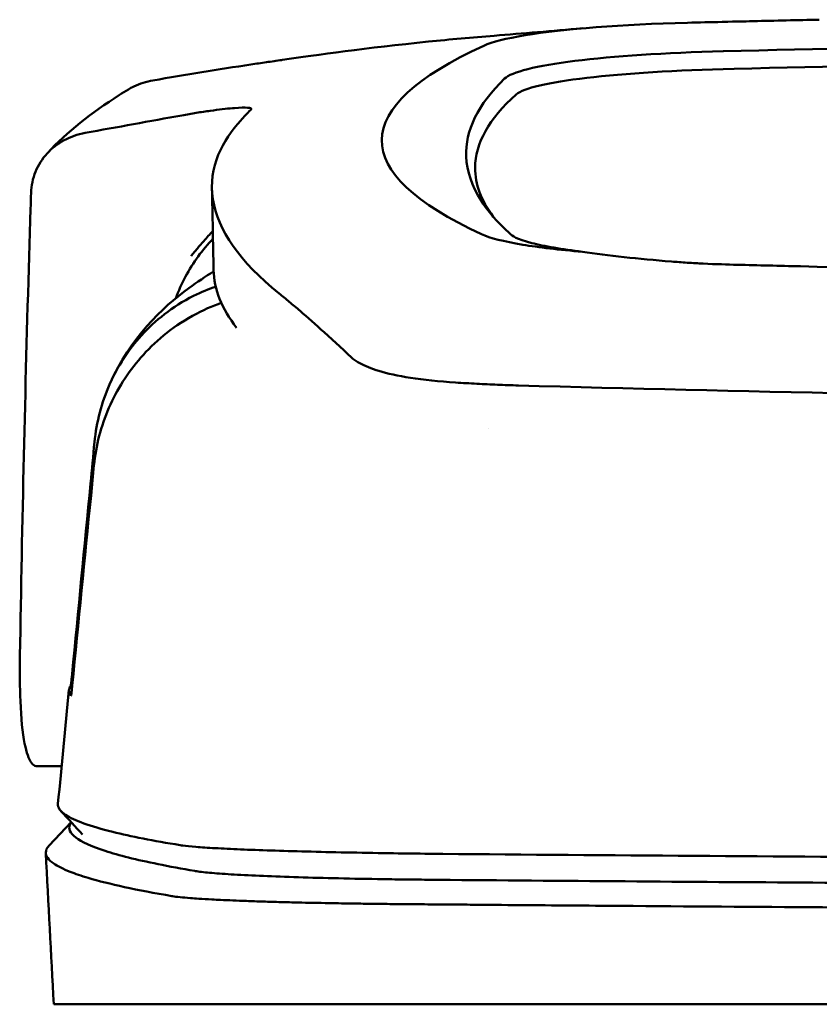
# Model space of a CAD drawing. Header units: millimetres. Extents: x 173 to 373, y 81 to 371.
# Tile 3 of 8: x 194 to 228, y 329 to 371. Entities that reach past the tile are written whole.
import ezdxf

# ---------------------------------------------------------------- set-up
doc = ezdxf.new("R2010")
doc.units = ezdxf.units.MM
doc.layers.add('Visible (ISO)', color=7, linetype='Continuous', lineweight=50)

msp = doc.modelspace()

# ---------------------------------------------------------------- linework, layer by layer
at = {"layer": 'Visible (ISO)'}
for p, q in [((227.255, 360.124), (227.263, 360.124)), ((213.442, 355.108), (213.452, 355.107)), ((195.714, 338.77), (194.667, 338.77)), ((195.185, 335.39), (196.123, 336.377)), ((195.378, 328.6), (200.729, 328.6)), ((200.752, 328.6), (211.718, 328.6)), ((211.807, 328.6), (211.718, 328.6)), ((211.807, 328.6), (273.45, 328.6))]:
    msp.add_line(p, q, dxfattribs=at)
for centre, major_axis, ratio, start_param, end_param in [((327.903, 316.577), (-491.039, 0), 0.112496, 4.925773, 4.928853), ((224.819, 369.229), (11.395, -0.001), 0.116501, 1.781282, 2.52747), ((225.003, 369.204), (11.62, -0.008), 0.117057, 2.527526, 2.891655), ((273.351, 344.903), (225.492, 0.002), 0.110939, 1.570719, 1.791596), ((350.314, 365.526), (140.93, 0.029), 0.116446, 2.892175, 3.388046), ((226.609, 367.983), (12.06, -0.005), 0.112737, 1.791766, 3.029303), ((273.373, 344.872), (-227.223, 0), 0.106767, 4.71241, 4.92951), ((227.001, 367.316), (11.958, 0), 0.106769, 1.787974, 3.024834), ((460.881, 365.33), (247.896, 0.399), 0.112494, 3.026338, 3.14596), ((459.634, 364.33), (-246.265, 0), 0.106767, 6.163675, 6.283184), ((530.357, 318.283), (-328.583, 44.868), 0.123507, 6.188163, 6.200241), ((1855.972, 324.579), (-1662.18, -0.149), 0.85466, 6.255847, 6.257756), ((225.122, 361.847), (11.832, 0.02), 0.1161, 3.386388, 3.747718), ((208.147, 356.295), (-8, 0), 0.941628, 5.682982, 5.950394), ((457.81, 360.024), (-255.609, 0), 0.112496, 0.002074, 0.087879), ((215.244, 356.628), (-7.019, -0.248), 0.209962, 0.510009, 0.541864), ((455.951, 342), (-259.925, 0), 0.034069, 6.258567, 6.308615), ((329.602, 383.019), (-131.694, -46.074), 0.097566, 0.177551, 0.181879), ((215.794, 334.748), (15.81, -0.255), 0.013999, 1.814143, 1.864666), ((205.121, 334.327), (4.064, -0.085), 0.06622, 3.560328, 3.573474), ((213.132, 334.066), (8.722, -0.051), 0.018129, 4.550228, 4.559677), ((200.448, 333.224), (-0.118, 0.018), 0.055246, 1.360606, 1.559875), ((212.904, 334.2), (9.456, 0.138), 0.140036, 4.558691, 4.567892)]:
    msp.add_ellipse(centre, major_axis=major_axis, ratio=ratio, start_param=start_param, end_param=end_param, dxfattribs=at)
for points, knots in [([(228.063, 370.659), (227.122, 370.638), (226.183, 370.617), (224.799, 370.585), (224.608, 370.581), (223.916, 370.564)], [-0.8458994, -0.8458994, -0.8458994, -0.8458994, -0.3752076, -0.3752076, -0.1515992, -0.1515992, -0.1515992, -0.1515992]), ([(205.147, 368.941), (206.595, 369.155), (208.749, 369.454), (212.298, 369.815), (213.238, 369.9), (214.181, 369.974)], [0, 0, 0, 0, 0.4392287, 0.4392287, 0.5941548, 0.5941548, 0.5941548, 0.5941548]), ([(205.114, 368.936), (204.894, 368.904), (204.675, 368.872), (204.236, 368.809), (204.016, 368.778), (203.8, 368.748)], [0, 0, 0, 0, 0.0665895, 0.0665895, 0.1345736, 0.1345736, 0.1345736, 0.1345736]), ([(203.797, 368.747), (203.099, 368.64), (202.404, 368.529), (201.009, 368.301), (200.312, 368.184), (199.615, 368.065)], [0.000028, 0.000028, 0.000028, 0.000028, 0.211767, 0.211767, 0.4239683, 0.4239683, 0.4239683, 0.4239683]), ([(203.8, 368.748), (203.799, 368.748), (203.799, 368.748), (203.798, 368.747), (203.797, 368.747), (203.797, 368.747)], [0.000000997, 0.000000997, 0.000000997, 0.000000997, 0.0001839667, 0.0001839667, 0.000312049, 0.000312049, 0.000312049, 0.000312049]), ([(198.563, 367.678), (198.638, 367.722), (198.714, 367.763), (199.053, 367.926), (199.33, 368.016), (199.615, 368.065)], [-0.1127941, -0.1127941, -0.1127941, -0.1127941, -0.0866991, -0.0866991, -0.0000252, -0.0000252, -0.0000252, -0.0000252]), ([(203.015, 366.88), (202.747, 366.857), (202.422, 366.819), (201.87, 366.741), (201.67, 366.711), (201.264, 366.645), (201.059, 366.61), (200.852, 366.572)], [0, 0, 0, 0, 0.1260356, 0.1260356, 0.192084, 0.192084, 0.2556621, 0.2556621, 0.2556621, 0.2556621]), ([(203.804, 366.824), (203.831, 366.864), (203.778, 366.89), (203.533, 366.911), (203.341, 366.906), (203.093, 366.886)], [0, 0, 0, 0, 0.1204642, 0.1204642, 0.2420244, 0.2420244, 0.2420244, 0.2420244]), ([(203.782, 366.799), (203.787, 366.803), (203.791, 366.808), (203.798, 366.816), (203.801, 366.82), (203.804, 366.824)], [0, 0, 0, 0, 0.01190192, 0.01190192, 0.02379969, 0.02379969, 0.02379969, 0.02379969]), ([(196.717, 365.82), (197.406, 365.946), (198.096, 366.072), (199.474, 366.322), (200.163, 366.447), (200.851, 366.572)], [0.0000116, 0.0000116, 0.0000116, 0.0000116, 0.2114776, 0.2114776, 0.4225254, 0.4225254, 0.4225254, 0.4225254]), ([(205.001, 358.963), (203.322, 360.318), (202.377, 361.672), (201.96, 364.386), (202.606, 365.51), (203.362, 366.359)], [0, 0, 0, 0, 3.35024, 3.35024, 6.902449, 6.902449, 6.902449, 6.902449]), ([(196.717, 365.82), (196.401, 365.763), (196.099, 365.656), (195.548, 365.359), (195.302, 365.169), (194.883, 364.714), (194.717, 364.447), (194.484, 363.876), (194.419, 363.57), (194.41, 363.262)], [-0.4076943, -0.4076943, -0.4076943, -0.4076943, -0.3108189, -0.3108189, -0.2123555, -0.2123555, -0.10788, -0.10788, -0.000002, -0.000002, -0.000002, -0.000002]), ([(212.987, 364.809), (213.013, 364.184), (213.225, 363.558), (213.866, 362.557), (214.176, 362.181), (214.648, 361.712), (214.747, 361.618), (214.976, 361.41), (215.113, 361.294), (216.317, 360.982), (217.05, 360.855), (217.953, 360.744)], [2.930381, 2.930381, 2.930381, 2.930381, 4.072753, 4.072753, 4.762452, 4.762452, 4.934856, 4.934856, 5.145284, 5.145284, 5.311389, 5.311389, 5.311389, 5.311389]), ([(202.17, 361.633), (202.043, 361.495), (201.914, 361.351), (201.694, 361.098), (201.602, 360.992), (201.36, 360.702), (201.25, 360.562), (201.239, 360.553)], [-0.01145823, -0.01145823, -0.01145823, -0.01145823, -0.00744532, -0.00744532, -0.00463647, -0.00463647, 0, 0, 0, 0]), ([(215.399, 361.048), (215.748, 360.99), (216.137, 360.935), (216.992, 360.833), (217.456, 360.786), (217.952, 360.744)], [-0.3736448, -0.3736448, -0.3736448, -0.3736448, -0.187366, -0.187366, -0.0000172, -0.0000172, -0.0000172, -0.0000172]), ([(194.326, 360.55), (194.242, 357.708), (194.167, 354.865), (194.038, 349.179), (193.982, 346.336), (193.936, 343.493)], [-1.996171, -1.996171, -1.996171, -1.996171, -0.998042, -0.998042, -0.000001, -0.000001, -0.000001, -0.000001]), ([(217.953, 360.744), (218.493, 360.662), (219.088, 360.587), (220.364, 360.448), (221.042, 360.385), (221.753, 360.328)], [0.0000437, 0.0000437, 0.0000437, 0.0000437, 0.2355373, 0.2355373, 0.4693483, 0.4693483, 0.4693483, 0.4693483]), ([(221.753, 360.328), (221.973, 360.311), (222.196, 360.294), (222.669, 360.264), (222.893, 360.251), (223.099, 360.241)], [0, 0, 0, 0, 0.0725125, 0.0725125, 0.1522142, 0.1522142, 0.1522142, 0.1522142]), ([(223.099, 360.241), (223.679, 360.213), (224.118, 360.201), (225.458, 360.168), (226.356, 360.146), (227.255, 360.124)], [0.1522142, 0.1522142, 0.1522142, 0.1522142, 0.3763363, 0.3763363, 0.8296812, 0.8296812, 0.8296812, 0.8296812]), ([(227.263, 360.124), (234.883, 359.936), (242.518, 359.796), (254.056, 359.655), (257.903, 359.62), (263.689, 359.584), (265.624, 359.575), (269.406, 359.563), (271.22, 359.56), (273.119, 359.56)], [0.000811, 0.000811, 0.000811, 0.000811, 2.334672, 2.334672, 3.49801, 3.49801, 4.08174, 4.08174, 4.638981, 4.638981, 4.638981, 4.638981]), ([(197.775, 355.108), (198.655, 357.076), (199.991, 358.344), (201.506, 359.457), (201.857, 359.691), (202.203, 359.901)], [0, 0, 0, 0, 1.483168, 1.483168, 1.942831, 1.942831, 1.942831, 1.942831]), ([(197.118, 352.616), (197.201, 353.469), (197.419, 354.305), (198.106, 355.855), (198.569, 356.563), (199.697, 357.799), (200.433, 358.399), (201.68, 359.023), (201.999, 359.153), (202.295, 359.254)], [-0.7441004, -0.7441004, -0.7441004, -0.7441004, -0.5496874, -0.5496874, -0.3565169, -0.3565169, -0.159797, -0.159797, -0.0894613, -0.0894613, -0.0894613, -0.0894613]), ([(205.001, 358.963), (205.141, 358.85), (205.286, 358.731), (205.585, 358.481), (205.74, 358.351), (205.899, 358.216)], [-0.5571002, -0.5571002, -0.5571002, -0.5571002, -0.2776825, -0.2776825, 0, 0, 0, 0]), ([(197.097, 351.629), (197.18, 352.472), (197.397, 353.302), (198.077, 354.865), (198.539, 355.59), (199.663, 356.875), (200.394, 357.506), (201.744, 358.254), (202.165, 358.433), (202.533, 358.564)], [0, 0, 0, 0, 0.2548242, 0.2548242, 0.5112444, 0.5112444, 0.772586, 0.772586, 0.8990175, 0.8990175, 0.8990175, 0.8990175]), ([(205.899, 358.216), (206.218, 357.946), (206.562, 357.637), (207.071, 357.175), (207.225, 357.035), (207.381, 356.892)], [-1.0557156, -1.0557156, -1.0557156, -1.0557156, -0.5320191, -0.5320191, -0.3144541, -0.3144541, -0.3144541, -0.3144541]), ([(208.367, 356.032), (208.302, 356.07), (208.242, 356.109), (208.135, 356.187), (208.087, 356.227), (208.046, 356.268)], [0, 0, 0, 0, 0.0612215, 0.0612215, 0.1224979, 0.1224979, 0.1224979, 0.1224979]), ([(208.367, 356.032), (208.469, 355.972), (208.585, 355.914), (208.844, 355.8), (208.987, 355.745), (209.143, 355.692)], [-0.1913093, -0.1913093, -0.1913093, -0.1913093, -0.095663, -0.095663, 0, 0, 0, 0]), ([(212.536, 355.16), (211.83, 355.205), (211.177, 355.273), (210.076, 355.444), (209.623, 355.542), (209.257, 355.655)], [0, 0, 0, 0, 0.2294851, 0.2294851, 0.4401307, 0.4401307, 0.4401307, 0.4401307]), ([(213.442, 355.108), (213.289, 355.116), (213.138, 355.124), (212.836, 355.142), (212.685, 355.151), (212.536, 355.16)], [0, 0, 0, 0, 0.04848689, 0.04848689, 0.0969233, 0.0969233, 0.0969233, 0.0969233]), ([(213.452, 355.107), (213.738, 355.092), (214.027, 355.079), (214.615, 355.055), (214.914, 355.045), (215.215, 355.036)], [-0.1838567, -0.1838567, -0.1838567, -0.1838567, -0.0928152, -0.0928152, 0, 0, 0, 0]), ([(273.041, 354.24), (263.356, 354.241), (253.678, 354.308), (234.349, 354.573), (224.719, 354.772), (215.215, 355.036)], [0.032666, 0.032666, 0.032666, 0.032666, 2.938218, 2.938218, 5.868286, 5.868286, 5.868286, 5.868286]), ([(196.164, 342.712), (196.425, 345.423), (196.687, 348.136), (196.948, 350.847), (197.005, 351.436), (197.062, 352.026), (197.118, 352.616)], [0.478961, 0.478961, 0.478961, 0.478961, 8.650914, 8.650914, 8.650914, 10.427614, 10.427614, 10.427614, 10.427614]), ([(196.168, 342.216), (196.435, 344.924), (196.702, 347.627), (196.969, 350.336), (197.011, 350.767), (197.054, 351.198), (197.097, 351.629)], [0.46186, 0.46186, 0.46186, 0.46186, 8.654063, 8.654063, 8.654063, 9.958979, 9.958979, 9.958979, 9.958979]), ([(193.936, 343.493), (193.925, 342.784), (193.931, 342.132), (193.985, 340.81), (194.046, 340.198), (194.213, 339.345), (194.311, 339.069), (194.489, 338.835), (194.554, 338.788), (194.639, 338.772), (194.653, 338.77), (194.667, 338.77)], [-1.124441, -1.124441, -1.124441, -1.124441, -0.875496, -0.875496, -0.555624, -0.555624, -0.282571, -0.282571, -0.140757, -0.140757, -0.112162, -0.112162, -0.112162, -0.112162]), ([(196.105, 342.218), (196.107, 342.22), (196.109, 342.232), (196.116, 342.276), (196.12, 342.307), (196.131, 342.394), (196.137, 342.448), (196.146, 342.529), (196.149, 342.565), (196.157, 342.638), (196.16, 342.675), (196.164, 342.712)], [-0.06600544, -0.06600544, -0.06600544, -0.06600544, -0.05210622, -0.05210622, -0.03882665, -0.03882665, -0.02244269, -0.02244269, -0.01122716, -0.01122716, 0, 0, 0, 0]), ([(196.11, 341.775), (196.112, 341.773), (196.114, 341.78), (196.121, 341.816), (196.125, 341.844), (196.136, 341.918), (196.142, 341.968), (196.151, 342.046), (196.154, 342.078), (196.161, 342.146), (196.165, 342.181), (196.168, 342.216)], [0, 0, 0, 0, 0.01799222, 0.01799222, 0.0374351, 0.0374351, 0.06445247, 0.06445247, 0.08202888, 0.08202888, 0.09959211, 0.09959211, 0.09959211, 0.09959211]), ([(195.559, 337.161), (195.544, 337.005), (195.653, 336.85), (195.884, 336.695), (196.249, 336.451), (196.923, 336.207), (197.9, 335.966), (198.669, 335.776), (199.628, 335.587), (200.773, 335.399)], [51.780318, 51.780318, 51.780318, 51.780318, 65.647729, 65.647729, 65.647729, 87.530305, 87.530305, 87.530305, 104.770272, 104.770272, 104.770272, 104.770272]), ([(196.127, 336.373), (196.108, 336.346), (196.092, 336.319), (196.079, 336.292), (195.989, 336.102), (196.069, 335.912), (196.317, 335.722), (196.566, 335.532), (196.984, 335.342), (197.57, 335.153), (198.155, 334.964), (198.911, 334.775), (199.831, 334.588), (200.311, 334.49), (200.836, 334.393), (201.406, 334.296)], [0.0467643, 0.0467643, 0.0467643, 0.0467643, 0.04907017, 0.04907017, 0.04907017, 0.06542689, 0.06542689, 0.06542689, 0.08178362, 0.08178362, 0.08178362, 0.09814034, 0.09814034, 0.09814034, 0.10666345, 0.10666345, 0.10666345, 0.10666345]), ([(195.185, 335.39), (195.088, 335.289), (195.039, 335.187), (195.037, 334.928), (195.15, 334.772), (195.546, 334.497), (195.78, 334.38), (196.299, 334.175), (196.557, 334.088), (197.289, 333.869), (197.808, 333.739), (198.999, 333.479), (199.672, 333.35), (200.422, 333.222)], [-6.22343, -6.22343, -6.22343, -6.22343, -5.351502, -5.351502, -4.007016, -4.007016, -3.000502, -3.000502, -2.247226, -2.247226, -1.120907, -1.120907, 0, 0, 0, 0]), ([(200.894, 335.38), (201.033, 335.361), (201.22, 335.343), (201.451, 335.324), (201.681, 335.306), (201.958, 335.287), (202.275, 335.27), (202.592, 335.252), (202.954, 335.235), (203.352, 335.218), (203.749, 335.201), (204.189, 335.185), (204.659, 335.17), (205.13, 335.154), (205.639, 335.139), (206.174, 335.126), (206.708, 335.112), (207.278, 335.099), (207.866, 335.087), (208.454, 335.075), (209.073, 335.064), (209.704, 335.054), (210.197, 335.047), (210.704, 335.04), (211.217, 335.034)], [0, 0, 0, 0, 1.921104, 1.921104, 1.921104, 3.842208, 3.842208, 3.842208, 5.763312, 5.763312, 5.763312, 7.684416, 7.684416, 7.684416, 9.60552, 9.60552, 9.60552, 11.526625, 11.526625, 11.526625, 13.447729, 13.447729, 13.447729, 14.949954, 14.949954, 14.949954, 14.949954]), ([(211.988, 335.024), (219.095, 334.963), (226.305, 334.913), (233.537, 334.873), (240.77, 334.834), (248.079, 334.805), (255.383, 334.787), (261.392, 334.772), (267.427, 334.765), (273.451, 334.765)], [0, 0, 0, 0, 21.882576, 21.882576, 21.882576, 43.765152, 43.765152, 43.765152, 61.766885, 61.766885, 61.766885, 61.766885]), ([(201.428, 334.292), (201.576, 334.267), (201.781, 334.243), (202.035, 334.22), (202.29, 334.196), (202.599, 334.173), (202.953, 334.151), (203.307, 334.13), (203.714, 334.109), (204.159, 334.089), (204.605, 334.069), (205.099, 334.051), (205.626, 334.034), (206.152, 334.017), (206.723, 334.001), (207.317, 333.987), (207.912, 333.973), (208.545, 333.96), (209.195, 333.95), (209.519, 333.944), (209.854, 333.939), (210.189, 333.935), (210.357, 333.933), (210.528, 333.931), (210.698, 333.929), (210.868, 333.927), (211.041, 333.925), (211.213, 333.923), (211.281, 333.922), (211.349, 333.922), (211.417, 333.921), (211.486, 333.92), (211.554, 333.92), (211.623, 333.919), (211.656, 333.919), (211.689, 333.918), (211.722, 333.918)], [0, 0, 0, 0, 0.00216284, 0.00216284, 0.00216284, 0.00432572, 0.00432572, 0.00432572, 0.0064886, 0.0064886, 0.0064886, 0.00865148, 0.00865148, 0.00865148, 0.01081436, 0.01081436, 0.01081436, 0.01297724, 0.01297724, 0.01297724, 0.01405868, 0.01405868, 0.01405868, 0.0145994, 0.0145994, 0.0145994, 0.01514012, 0.01514012, 0.01514012, 0.01535374, 0.01535374, 0.01535374, 0.01556736, 0.01556736, 0.01556736, 0.01567089, 0.01567089, 0.01567089, 0.01567089]), ([(211.804, 333.917), (217.091, 333.872), (222.431, 333.832), (227.791, 333.798), (233.151, 333.764), (238.553, 333.736), (243.964, 333.714), (249.375, 333.692), (254.817, 333.677), (260.257, 333.667), (264.65, 333.659), (269.052, 333.655), (273.45, 333.655)], [0, 0, 0, 0, 0.01635215, 0.01635215, 0.01635215, 0.03270429, 0.03270429, 0.03270429, 0.04905643, 0.04905643, 0.04905643, 0.06225952, 0.06225952, 0.06225952, 0.06225952]), ([(200.446, 333.218), (200.535, 333.204), (200.643, 333.191), (200.898, 333.164), (201.045, 333.151), (201.323, 333.13), (201.443, 333.121), (201.744, 333.101), (201.932, 333.09), (202.25, 333.073), (202.371, 333.067), (202.834, 333.044), (203.203, 333.029), (203.833, 333.006), (204.073, 332.997), (204.57, 332.982), (204.827, 332.974), (205.326, 332.961), (205.565, 332.955), (206.237, 332.939), (206.681, 332.93), (207.483, 332.915), (207.833, 332.909), (208.456, 332.9), (208.725, 332.896), (209.201, 332.89), (209.406, 332.888), (209.766, 332.884), (209.921, 332.882), (210.192, 332.88), (210.308, 332.879), (210.599, 332.876), (210.774, 332.875), (211.125, 332.872), (211.3, 332.871), (211.476, 332.87)], [-1.679207, -1.679207, -1.679207, -1.679207, -1.548784, -1.548784, -1.41563, -1.41563, -1.32558, -1.32558, -1.204178, -1.204178, -1.134257, -1.134257, -0.946443, -0.946443, -0.838704, -0.838704, -0.731055, -0.731055, -0.637098, -0.637098, -0.473724, -0.473724, -0.352581, -0.352581, -0.262746, -0.262746, -0.196047, -0.196047, -0.146434, -0.146434, -0.109476, -0.109476, -0.054468, -0.054468, 0, 0, 0, 0]), ([(211.562, 332.869), (211.631, 332.869), (211.721, 332.868), (211.917, 332.866), (212.005, 332.865), (212.272, 332.863), (212.449, 332.862), (212.982, 332.857), (213.337, 332.854), (214.404, 332.845), (215.116, 332.839), (217.255, 332.822), (218.684, 332.811), (222.982, 332.779), (225.858, 332.76), (230.669, 332.73), (232.598, 332.719), (237.108, 332.695), (239.691, 332.683), (244.867, 332.661), (247.46, 332.651), (253.948, 332.63), (257.847, 332.621), (263.701, 332.612), (265.651, 332.61), (269.552, 332.606), (271.501, 332.606), (273.45, 332.606)], [-6.255822, -6.255822, -6.255822, -6.255822, -6.222837, -6.222837, -6.195433, -6.195433, -6.140619, -6.140619, -6.030972, -6.030972, -5.8116, -5.8116, -5.372567, -5.372567, -4.493566, -4.493566, -3.9071, -3.9071, -3.124844, -3.124844, -2.342742, -2.342742, -1.17034, -1.17034, -0.584842, -0.584842, 0, 0, 0, 0])]:
    msp.add_open_spline(points, degree=3, knots=knots, dxfattribs=at)
for points in [[(214.181, 369.975), (215.401, 370.071), (216.65, 370.175), (217.96, 370.29)], [(205.147, 368.941), (205.136, 368.94), (205.125, 368.938), (205.114, 368.936)], [(198.179, 367.442), (198.306, 367.523), (198.434, 367.602), (198.563, 367.678)], [(195.105, 364.955), (195.951, 365.866), (196.981, 366.678), (198.179, 367.442)], [(203.093, 366.886), (203.068, 366.884), (203.041, 366.882), (203.015, 366.88)], [(213.368, 364.33), (213.368, 363.634), (213.627, 362.938), (214.144, 362.244)], [(202.201, 359.965), (202.18, 361.128), (202.157, 362.292), (202.134, 363.455)], [(202.177, 361.299), (201.955, 361.07), (201.742, 360.82), (201.545, 360.55)], [(207.381, 356.892), (207.606, 356.686), (207.83, 356.475), (208.046, 356.268)], [(213.93, 353.179), (213.93, 353.179), (213.93, 353.179), (213.93, 353.179)], [(196.217, 342.711), (196.199, 342.711), (196.182, 342.712), (196.164, 342.712)], [(195.559, 337.161), (195.715, 338.783), (195.871, 340.406), (196.028, 342.029)], [(196.601, 335.851), (196.296, 336.186), (195.992, 336.521), (195.687, 336.857)], [(195.378, 328.6), (195.265, 330.756), (195.152, 332.911), (195.039, 335.066)]]:
    msp.add_open_spline(points, degree=3, dxfattribs=at)

doc.saveas('drawing.dxf')
